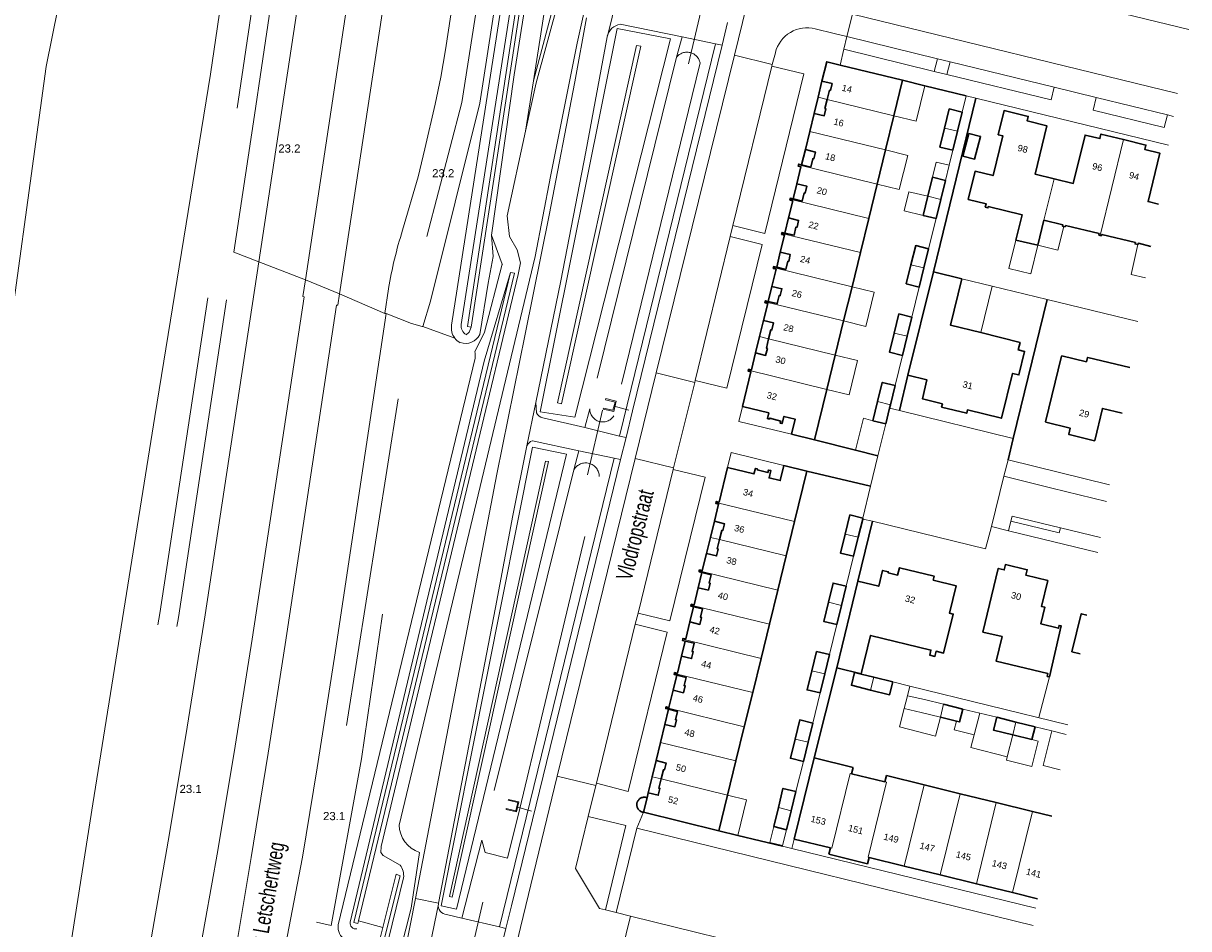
# Model space of a CAD drawing. Header units: metres. Extents: x 120324 to 133000, y 395500 to 402438.
# Tile 31 of 95: x 126049 to 126228, y 398175 to 398314. Entities that reach past the tile are written whole.
import ezdxf

# ---------------------------------------------------------------- set-up
doc = ezdxf.new("R2010")
doc.units = ezdxf.units.M
doc.linetypes.add('DGN1', pattern=[76.057638, 0, -76.057638])
doc.linetypes.add('DGN2', pattern=[101.410184, 50.705092, -50.705092])
for name, color, linetype, lineweight, true_color in [('gg-afsc-erfafscheiding', 7, 'Continuous', 0, 0x00ff32), ('gg-afsc-hekwerk', 7, 'Continuous', 30, 0x00d228), ('gg-afsc-muur', 7, 'Continuous', 13, 0xffc800), ('gg-bbg-tussenscheiding', 7, 'Continuous', 0, 0x967800), ('gg-bbg-tussenscheiding niveau 01', 7, 'Continuous', 0, 0x967800), ('gg-knt-BGT kruinlijn', 7, 'Continuous', 0, 0x787878), ('gg-kntw-bovenkant insteek waterloop', 7, 'Continuous', 0, 0xa0a0ff), ('gg-kntw-greppel-droge sloot', 7, 'DGN2', 0, 0x00c8ff), ('gg-kwrk-duiker nz buis', 7, 'DGN2', 0, 0x969696), ('gg-kwrk-kunstwerk', 7, 'Continuous', 0, 0xd2d2d2), ('gg-kwrk-uitstroombak niveau min 01', 7, 'Continuous', 0, 0x477c96), ('gt-grn-groengrens', 7, 'Continuous', 0, 0x96c800), ('gt-grn-weggrens', 7, 'Continuous', 0, 0x787878)]:
    doc.layers.add(name, color=color, linetype=linetype, lineweight=lineweight, true_color=true_color)
for name, color, linetype, lineweight in [('gg-anno-huisnummerreeks BGT', 7, 'Continuous', 13), ('gg-anno-openbare ruimte label', 7, 'Continuous', 13), ('gg-bbg-bijgebouw', 1, 'Continuous', 30), ('gg-bbg-gedigitaliseerde bijgebouw', 1, 'Continuous', 0), ('gg-bbg-hoofdgebouw', 1, 'Continuous', 30), ('gg-bbg-luifel en loopbrug', 1, 'DGN2', 0), ('gg-bbg-onder overbouw', 1, 'Continuous', 30), ('gg-bbg-pand overbouw', 1, 'DGN2', 30), ('gg-knt-bovenkant onderkant talud', 7, 'Continuous', 0), ('gg-knt-verharding', 7, 'Continuous', 0), ('gg-knt-verharding nz', 7, 'DGN2', 0), ('gt-anno-nummer hm paal', 7, 'Continuous', 0), ('gt-grn-vlakafsluiter', 6, 'DGN1', 0)]:
    doc.layers.add(name, color=color, linetype=linetype, lineweight=lineweight)
doc.styles.add('StyleArial', font='arial.ttf')

msp = doc.modelspace()

# ---------------------------------------------------------------- linework, layer by layer
at = {"layer": 'gg-afsc-erfafscheiding'}
for p, q in [((126193.46, 398302.55), (126192.88, 398300.06)), ((126190.87, 398291.89), (126191.44, 398294.19)), ((126190.3, 398289.58), (126190.87, 398291.89)), ((126187.73, 398279.09), (126188.86, 398283.72)), ((126192.81, 398274.5), (126197.47, 398273.37)), ((126185.15, 398268.61), (126186.28, 398273.23)), ((126197.47, 398273.37), (126205.88, 398271.33)), ((126205.88, 398271.33), (126219.82, 398267.94)), ((126182.6, 398258.11), (126183.72, 398262.74)), ((126179.95, 398247.36), (126181.16, 398252.24)), ((126178.84, 398242.7), (126177.65, 398237.8)), ((126176.22, 398231.93), (126175.09, 398227.33)), ((126173.65, 398221.45), (126172.53, 398216.85)), ((126171.1, 398210.97), (126169.96, 398206.35)), ((126184.85, 398212.02), (126182.23, 398212.69)), ((126184.5, 398210.55), (126184.85, 398212.02)), ((126192.95, 398208.51), (126195.56, 398207.88)), ((126195.56, 398207.88), (126198.16, 398207.24)), ((126204.04, 398205.8), (126206.63, 398205.16)), ((126206.63, 398205.16), (126208.82, 398204.62)), ((126167.38, 398195.86), (126168.53, 398200.48)), ((126165.34, 398187.57), (126165.95, 398189.99)), ((126165.32, 398187.48), (126165.34, 398187.57))]:
    msp.add_line(p, q, dxfattribs=at)
at = {"layer": 'gg-afsc-hekwerk'}
for p, q in [((126183.73, 398304.93), (126187.13, 398304.1)), ((126187.13, 398304.1), (126193.46, 398302.55)), ((126194.99, 398302.18), (126188.47, 398275.57)), ((126200.71, 398250.01), (126205.88, 398271.33)), ((126184.56, 398259.69), (126183.27, 398254.28)), ((126176.53, 398248.21), (126170.24, 398249.77)), ((126200.71, 398250.01), (126199.9, 398246.71)), ((126179.95, 398247.36), (126176.53, 398248.21)), ((126169.07, 398245.01), (126178.84, 398242.7)), ((126179.13, 398237.32), (126176.87, 398228.12)), ((126173.64, 398214.81), (126170.19, 398201.01)), ((126155.56, 398189.83), (126158.48, 398189.13)), ((126158.48, 398189.13), (126165.32, 398187.48))]:
    msp.add_line(p, q, dxfattribs=at)
at = {"layer": 'gg-afsc-muur'}
msp.add_line((126206.26, 398213.43), (126204.64, 398207.19), dxfattribs=at)
at = {"layer": 'gg-bbg-bijgebouw'}
for p, q in [((126192.16, 398297.13), (126192.88, 398300.06)), ((126191.44, 398294.19), (126192.16, 398297.13)), ((126188.32, 398290.07), (126187.6, 398287.14)), ((126190.3, 398289.58), (126188.32, 398290.07)), ((126189.58, 398286.65), (126190.3, 398289.58)), ((126187.6, 398287.14), (126186.88, 398284.2)), ((126188.86, 398283.72), (126189.58, 398286.65)), ((126186.88, 398284.2), (126188.86, 398283.72)), ((126187, 398276.16), (126187.73, 398279.09)), ((126186.28, 398273.23), (126187, 398276.16)), ((126184.44, 398265.68), (126185.15, 398268.61)), ((126183.72, 398262.74), (126184.44, 398265.68)), ((126181.88, 398255.18), (126182.6, 398258.11)), ((126179.9, 398255.67), (126179.18, 398252.73)), ((126181.16, 398252.24), (126181.75, 398254.67)), ((126181.75, 398254.67), (126181.88, 398255.18)), ((126179.18, 398252.73), (126181.16, 398252.24)), ((126177.65, 398237.8), (126177.62, 398237.65)), ((126177.62, 398237.65), (126176.94, 398234.86)), ((126176.94, 398234.86), (126176.22, 398231.93)), ((126175.09, 398227.33), (126174.37, 398224.39)), ((126174.37, 398224.39), (126173.65, 398221.45)), ((126172.53, 398216.85), (126171.81, 398213.91)), ((126171.81, 398213.91), (126171.1, 398210.97)), ((126177.38, 398213.88), (126179.33, 398213.4)), ((126182.23, 398212.69), (126179.33, 398213.4)), ((126192.95, 398208.51), (126190.02, 398209.24)), ((126169.24, 398203.42), (126169.96, 398206.35)), ((126189.53, 398207.25), (126191.98, 398206.65)), ((126201.12, 398206.52), (126198.16, 398207.24)), ((126204.04, 398205.8), (126201.12, 398206.52)), ((126203.55, 398203.82), (126204.04, 398205.8)), ((126200.63, 398204.53), (126203.55, 398203.82)), ((126168.53, 398200.48), (126169.24, 398203.42)), ((126167.38, 398195.86), (126166.66, 398192.92)), ((126163.98, 398190.48), (126164.69, 398193.41)), ((126166.66, 398192.92), (126165.95, 398189.99)), ((126165.95, 398189.99), (126163.98, 398190.48))]:
    msp.add_line(p, q, dxfattribs=at)
at = {"layer": 'gg-bbg-bijgebouw', "flags": 128}
for points in [[(126192.88, 398300.06), (126190.89, 398300.55), (126190.18, 398297.61)], [(126190.18, 398297.61), (126189.46, 398294.68), (126191.44, 398294.19)], [(126193.91, 398296.79), (126192.99, 398293.31), (126194.78, 398292.84), (126195.7, 398296.32), (126193.91, 398296.79)], [(126187.73, 398279.09), (126185.75, 398279.59), (126185.02, 398276.65)], [(126185.02, 398276.65), (126184.3, 398273.72), (126186.28, 398273.23)], [(126185.15, 398268.61), (126183.17, 398269.1), (126182.46, 398266.16)], [(126182.46, 398266.16), (126181.74, 398263.22), (126183.72, 398262.74)], [(126182.6, 398258.11), (126180.62, 398258.6), (126179.9, 398255.67)], [(126177.65, 398237.8), (126175.66, 398238.29), (126174.95, 398235.35)], [(126174.95, 398235.35), (126174.23, 398232.41), (126176.22, 398231.93)], [(126175.09, 398227.33), (126173.09, 398227.82), (126172.38, 398224.88)], [(126172.38, 398224.88), (126171.66, 398221.94), (126173.65, 398221.45)], [(126172.53, 398216.85), (126170.54, 398217.33), (126169.82, 398214.39)], [(126169.82, 398214.39), (126169.1, 398211.45), (126171.1, 398210.97)], [(126178.84, 398211.42), (126175.88, 398212.15), (126176.37, 398214.13), (126177.38, 398213.88)], [(126178.84, 398211.42), (126181.74, 398210.71), (126182.23, 398212.69)], [(126191.98, 398206.65), (126192.47, 398206.53), (126192.95, 398208.51)], [(126169.96, 398206.35), (126167.96, 398206.84), (126167.25, 398203.9)], [(126200.63, 398204.53), (126197.68, 398205.26), (126198.16, 398207.24)], [(126167.25, 398203.9), (126166.53, 398200.97), (126168.53, 398200.48)], [(126164.69, 398193.41), (126165.4, 398196.34), (126167.38, 398195.86)]]:
    msp.add_lwpolyline(points, dxfattribs=at)
at = {"layer": 'gg-bbg-gedigitaliseerde bijgebouw'}
for p, q in [((126184, 398208.61), (126184.5, 398210.55)), ((126187.09, 398209.96), (126184.5, 398210.55)), ((126190.02, 398209.24), (126187.09, 398209.96))]:
    msp.add_line(p, q, dxfattribs=at)
at = {"layer": 'gg-bbg-hoofdgebouw'}
for p, q in [((126183.73, 398304.93), (126174.15, 398307.27)), ((126183.73, 398304.93), (126182.4, 398299.5)), ((126170.17, 398299.85), (126169.5, 398297.09)), ((126182.4, 398299.5), (126181.12, 398294.25)), ((126169.5, 398297.09), (126168.83, 398294.3)), ((126181.12, 398294.25), (126179.83, 398289.01)), ((126179.83, 398289.01), (126178.55, 398283.76)), ((126178.55, 398283.76), (126177.27, 398278.52)), ((126205.39, 398283.47), (126204.45, 398279.62)), ((126204.45, 398279.62), (126201.11, 398280.43)), ((126177.27, 398278.52), (126175.98, 398273.27)), ((126188.47, 398275.57), (126192.81, 398274.5)), ((126175.98, 398273.27), (126174.7, 398268.02)), ((126174.7, 398268.02), (126173.42, 398262.78)), ((126173.42, 398262.78), (126172.13, 398257.53)), ((126172.13, 398257.53), (126170.24, 398249.77)), ((126170.24, 398249.77), (126166.69, 398250.64)), ((126170.24, 398249.77), (126170.24, 398249.77)), ((126165.55, 398245.87), (126169.07, 398245.01)), ((126169.07, 398245.01), (126167.17, 398237.25)), ((126165.89, 398232.01), (126167.17, 398237.25)), ((126164.6, 398226.76), (126165.89, 398232.01)), ((126176.87, 398228.12), (126173.64, 398214.81)), ((126163.32, 398221.52), (126164.6, 398226.76)), ((126162.04, 398216.27), (126163.32, 398221.52)), ((126160.75, 398211.03), (126162.04, 398216.27)), ((126173.64, 398214.81), (126177.39, 398213.89)), ((126159.47, 398205.78), (126160.75, 398211.03)), ((126146.61, 398203.37), (126147.29, 398206.15)), ((126158.18, 398200.54), (126159.47, 398205.78)), ((126145.94, 398200.6), (126146.61, 398203.37)), ((126156.9, 398195.3), (126158.18, 398200.54)), ((126167.13, 398188.55), (126170.19, 398201.01)), ((126170.19, 398201.01), (126176.14, 398199.56)), ((126175.91, 398198.59), (126176.14, 398199.56)), ((126181.03, 398197.33), (126175.91, 398198.59)), ((126181.27, 398198.3), (126181.03, 398197.33)), ((126181.27, 398198.3), (126187.02, 398196.89)), ((126187.02, 398196.89), (126192.56, 398195.52)), ((126144.55, 398194.91), (126144.73, 398195.65)), ((126155.56, 398189.83), (126156.9, 398195.3)), ((126198.1, 398194.18), (126192.56, 398195.52)), ((126203.63, 398192.82), (126198.1, 398194.18)), ((126144, 398192.68), (126155.56, 398189.83)), ((126206.64, 398192.08), (126203.63, 398192.82)), ((126172.66, 398187.21), (126167.13, 398188.55)), ((126172.43, 398186.23), (126172.66, 398187.21)), ((126172.43, 398186.23), (126178.36, 398184.78)), ((126178.59, 398185.74), (126178.36, 398184.78)), ((126183.98, 398184.43), (126178.59, 398185.74)), ((126189.51, 398183.07), (126183.98, 398184.43)), ((126195.05, 398181.72), (126189.51, 398183.07)), ((126200.59, 398180.37), (126195.05, 398181.72)), ((126204.44, 398179.42), (126200.59, 398180.37))]:
    msp.add_line(p, q, dxfattribs=at)
at = {"layer": 'gg-bbg-hoofdgebouw', "flags": 128}
for points in [[(126174.15, 398307.27), (126172.1, 398307.77), (126171.37, 398304.81)], [(126201.11, 398280.43), (126202.06, 398284.3), (126196.88, 398285.56), (126196.83, 398285.36), (126196.42, 398285.46), (126196.55, 398285.98), (126193.79, 398286.65), (126194.84, 398290.99), (126197.6, 398290.32), (126199.08, 398296.42), (126198.4, 398296.59), (126199.3, 398300.28), (126203.01, 398299.38), (126202.85, 398298.7), (126205.85, 398297.97), (126204.04, 398290.55), (126206.95, 398289.84)], [(126206.95, 398289.84), (126209.9, 398289.12), (126211.71, 398296.54), (126213.98, 398295.99), (126214.14, 398296.67), (126217.6, 398295.83)], [(126222.95, 398285.93), (126221.38, 398286.32), (126223.2, 398293.73), (126220.88, 398294.3), (126221.05, 398294.99), (126217.6, 398295.83)], [(126167.78, 398291.95), (126167.74, 398291.76), (126168.16, 398291.66), (126167.53, 398289.05)], [(126168.26, 398291.97), (126167.82, 398292.08), (126167.78, 398291.95)], [(126166.51, 398286.71), (126166.47, 398286.53), (126166.89, 398286.44), (126166.26, 398283.82)], [(126166.97, 398286.74), (126166.54, 398286.84), (126166.51, 398286.71)], [(126205.39, 398283.47), (126208.29, 398282.77), (126208.24, 398282.56), (126208.45, 398282.51)], [(126208.45, 398282.51), (126208.66, 398282.46), (126208.72, 398282.66), (126213.86, 398281.42), (126213.81, 398281.21), (126214.02, 398281.15)], [(126165.23, 398281.46), (126165.19, 398281.29), (126165.61, 398281.2), (126164.99, 398278.58)], [(126165.7, 398281.49), (126165.26, 398281.6), (126165.23, 398281.46)], [(126219.82, 398279.73), (126219.39, 398279.83), (126219.44, 398280.04), (126214.29, 398281.3), (126214.23, 398281.1), (126214.02, 398281.15)], [(126221.82, 398279.45), (126219.88, 398279.93), (126219.82, 398279.73)], [(126163.95, 398276.21), (126163.91, 398276.05), (126164.34, 398275.94), (126163.7, 398273.33)], [(126164.43, 398276.27), (126163.99, 398276.37), (126163.95, 398276.21)], [(126184.56, 398259.69), (126188.45, 398275.57), (126188.47, 398275.57)], [(126195.72, 398266.23), (126191.06, 398267.38), (126192.81, 398274.5)], [(126162.67, 398270.97), (126162.63, 398270.81), (126163.06, 398270.71), (126162.42, 398268.09)], [(126163.13, 398271.02), (126162.71, 398271.13), (126162.67, 398270.97)], [(126184.56, 398259.69), (126187.47, 398258.98), (126186.78, 398256.1), (126189.85, 398255.33), (126189.71, 398254.8), (126193.56, 398253.86), (126193.68, 398254.38), (126198.89, 398253.1), (126200.59, 398259.99), (126201.56, 398259.75), (126202.44, 398263.34), (126201.47, 398263.58), (126201.76, 398264.74), (126195.72, 398266.23)], [(126161.2, 398263.13), (126160.55, 398260.51), (126160.12, 398260.61), (126160.09, 398260.48)], [(126217.38, 398253.89), (126214.37, 398254.62), (126213.2, 398249.7), (126213.15, 398249.71), (126213.14, 398249.66), (126209.25, 398250.59), (126209.26, 398250.64), (126209.21, 398250.65), (126209.43, 398251.57), (126205.7, 398252.49), (126205.71, 398252.54), (126205.66, 398252.55), (126208.1, 398262.64)], [(126208.1, 398262.64), (126208.15, 398262.62), (126208.16, 398262.67), (126211.91, 398261.77), (126212.06, 398262.41), (126212.11, 398262.39), (126212.12, 398262.44), (126218.59, 398260.89)], [(126159.18, 398254.91), (126160.48, 398260.2), (126160.04, 398260.3), (126160.09, 398260.48)], [(126166.69, 398250.64), (126167.26, 398252.97), (126165.54, 398253.39), (126165.26, 398252.28), (126164.96, 398252.35), (126165.05, 398252.68), (126163.36, 398253.12), (126163.32, 398252.97), (126163.02, 398253.05), (126163.22, 398253.93), (126159.18, 398254.91)], [(126155.13, 398240.2), (126155.17, 398240.36), (126155.6, 398240.25), (126156.91, 398245.53)], [(126156.91, 398245.53), (126160.93, 398244.57), (126161.16, 398245.41), (126161.48, 398245.34), (126161.44, 398245.18), (126163.08, 398244.78), (126163.18, 398245.16), (126163.54, 398245.08), (126163.26, 398243.96), (126164.98, 398243.54), (126165.55, 398245.87)], [(126154.88, 398237.31), (126155.52, 398239.93), (126155.1, 398240.04), (126155.13, 398240.2)], [(126153.67, 398232.36), (126153.03, 398229.74), (126152.61, 398229.85), (126152.57, 398229.7)], [(126206.26, 398213.43), (126205.91, 398213.51), (126206.01, 398213.95), (126198.08, 398215.87), (126198.98, 398219.61), (126196.06, 398220.32), (126198.41, 398230.07), (126199.32, 398229.85), (126199.51, 398230.67), (126202.84, 398229.87), (126202.61, 398229.05), (126206, 398228.22), (126205.01, 398224.25), (126205.55, 398224.12), (126204.91, 398221.58), (126207.62, 398220.9), (126207.73, 398221.34), (126208.07, 398221.25), (126206.26, 398213.43)], [(126152.97, 398229.45), (126152.53, 398229.56), (126152.57, 398229.7)], [(126177.39, 398213.89), (126178.83, 398219.81), (126188.09, 398217.55), (126187.9, 398216.77), (126188.68, 398216.58), (126188.87, 398217.36), (126190.02, 398217.08), (126191.49, 398223.08), (126190.92, 398223.22), (126191.94, 398227.41), (126188.44, 398228.29), (126188.58, 398228.87), (126183.24, 398230.18), (126182.96, 398229.05), (126181.51, 398229.41), (126181.54, 398229.56), (126180.67, 398229.77), (126180.07, 398227.34), (126176.87, 398228.12)], [(126152.4, 398227.12), (126151.76, 398224.48), (126151.34, 398224.59), (126151.3, 398224.46)], [(126151.69, 398224.19), (126151.26, 398224.3), (126151.3, 398224.46)], [(126150.02, 398219.21), (126150.05, 398219.35), (126150.48, 398219.25), (126151.12, 398221.86)], [(126211.99, 398222.91), (126211.12, 398223.12), (126209.68, 398217.3)], [(126150.41, 398218.93), (126149.98, 398219.04), (126150.02, 398219.21)], [(126149.85, 398216.62), (126149.2, 398214), (126148.78, 398214.11), (126148.74, 398213.96)], [(126209.68, 398217.3), (126210.96, 398216.98)], [(126149.14, 398213.71), (126148.7, 398213.82), (126148.74, 398213.96)], [(126148.57, 398211.39), (126147.92, 398208.74), (126147.5, 398208.86), (126147.46, 398208.72)], [(126147.85, 398208.47), (126147.42, 398208.58), (126147.46, 398208.72)]]:
    msp.add_lwpolyline(points, dxfattribs=at)
at = {"layer": 'gg-bbg-luifel en loopbrug'}
for p, q in [((126197.47, 398273.37), (126195.72, 398266.23)), ((126184, 398208.61), (126186.6, 398207.97)), ((126189.53, 398207.25), (126186.6, 398207.97)), ((126194.7, 398204.54), (126195.56, 398207.88)), ((126199.78, 398201.18), (126200.63, 398204.53))]:
    msp.add_line(p, q, dxfattribs=at)
at = {"layer": 'gg-bbg-luifel en loopbrug', "flags": 128}
for points in [[(126182.4, 398299.5), (126185.8, 398298.66), (126187.13, 398304.1)], [(126181.12, 398294.25), (126184.52, 398293.42), (126183.23, 398288.17), (126179.83, 398289.01)], [(126188.32, 398290.07), (126188.88, 398292.35), (126190.87, 398291.89)], [(126186.88, 398284.2), (126183.96, 398284.92), (126184.68, 398287.83), (126187.6, 398287.14)], [(126204.45, 398279.62), (126207.56, 398278.86), (126208.45, 398282.51)], [(126201.11, 398280.43), (126200.05, 398276.06), (126203.39, 398275.24), (126204.45, 398279.62)], [(126219.82, 398279.73), (126218.79, 398275.14), (126220.99, 398274.64)], [(126175.98, 398273.27), (126179.38, 398272.44), (126178.1, 398267.19), (126174.7, 398268.02)], [(126173.42, 398262.78), (126176.82, 398261.95), (126175.54, 398256.7), (126172.13, 398257.53)], [(126176.53, 398248.21), (126177.74, 398253.09), (126179.18, 398252.73)], [(126189.53, 398207.25), (126188.79, 398204.35), (126183.27, 398205.76), (126184, 398208.61)], [(126194.7, 398204.54), (126191.64, 398205.33), (126191.98, 398206.65)], [(126199.78, 398201.18), (126194.21, 398202.6), (126194.7, 398204.54)], [(126203.55, 398203.82), (126204.52, 398203.57), (126203.53, 398199.7), (126199.65, 398200.69), (126199.78, 398201.18)], [(126207.87, 398199.18), (126205.27, 398199.85), (126206.63, 398205.16)], [(126156.9, 398195.3), (126159.82, 398194.59), (126158.48, 398189.13)], [(126163.98, 398190.48), (126163.38, 398188.05), (126165.34, 398187.57)]]:
    msp.add_lwpolyline(points, dxfattribs=at)
at = {"layer": 'gg-bbg-onder overbouw'}
msp.add_line((126144, 398192.68), (126144.55, 398194.91), dxfattribs=at)
at = {"layer": 'gg-bbg-onder overbouw', "flags": 128}
for points in [[(126172.16, 398302), (126172.51, 398303.41), (126172.66, 398303.37), (126172.92, 398304.43), (126171.37, 398304.81)], [(126170.17, 398299.85), (126171.72, 398299.48), (126171.97, 398300.54), (126171.82, 398300.58), (126172.16, 398302)], [(126168.26, 398291.97), (126169.65, 398291.63), (126169.96, 398292.9), (126170.12, 398292.86), (126170.38, 398293.92), (126168.83, 398294.3)], [(126166.97, 398286.74), (126168.35, 398286.41), (126168.66, 398287.66), (126168.81, 398287.62), (126169.07, 398288.68), (126167.53, 398289.05)], [(126165.7, 398281.49), (126167.09, 398281.16), (126167.39, 398282.42), (126167.55, 398282.39), (126167.8, 398283.44), (126166.26, 398283.82)], [(126164.43, 398276.27), (126165.81, 398275.93), (126166.12, 398277.19), (126166.27, 398277.16), (126166.52, 398278.21), (126164.99, 398278.58)], [(126163.13, 398271.02), (126164.52, 398270.69), (126164.82, 398271.94), (126164.98, 398271.91), (126165.23, 398272.96), (126163.7, 398273.33)], [(126163.2, 398265.28), (126163.54, 398266.68), (126163.7, 398266.65), (126163.96, 398267.71), (126162.42, 398268.09)], [(126161.2, 398263.13), (126162.74, 398262.75), (126163, 398263.81), (126162.85, 398263.85), (126163.2, 398265.28)], [(126155.67, 398234.51), (126156.01, 398235.91), (126156.17, 398235.88), (126156.43, 398236.93), (126154.88, 398237.31)], [(126153.67, 398232.36), (126155.21, 398231.98), (126155.47, 398233.04), (126155.32, 398233.08), (126155.67, 398234.51)], [(126152.4, 398227.12), (126153.96, 398226.74), (126154.22, 398227.81), (126154.06, 398227.84), (126154.37, 398229.11), (126152.97, 398229.45)], [(126151.12, 398221.86), (126152.66, 398221.48), (126152.93, 398222.54), (126152.77, 398222.58), (126153.08, 398223.85), (126151.69, 398224.19)], [(126149.85, 398216.62), (126151.39, 398216.24), (126151.65, 398217.29), (126151.49, 398217.33), (126151.8, 398218.59), (126150.41, 398218.93)], [(126148.57, 398211.39), (126150.12, 398211.01), (126150.38, 398212.07), (126150.23, 398212.11), (126150.53, 398213.37), (126149.14, 398213.71)], [(126147.29, 398206.15), (126148.83, 398205.78), (126149.09, 398206.83), (126148.93, 398206.87), (126149.24, 398208.13), (126147.85, 398208.47)], [(126146.72, 398197.78), (126147.07, 398199.21), (126147.22, 398199.17), (126147.48, 398200.23), (126145.94, 398200.6)], [(126144.73, 398195.65), (126146.27, 398195.28), (126146.53, 398196.34), (126146.38, 398196.37), (126146.72, 398197.78)]]:
    msp.add_lwpolyline(points, dxfattribs=at)
at = {"layer": 'gg-bbg-pand overbouw'}
for p, q in [((126171.37, 398304.81), (126170.77, 398302.34)), ((126170.77, 398302.34), (126170.17, 398299.85)), ((126168.83, 398294.3), (126168.26, 398291.97)), ((126167.53, 398289.05), (126166.97, 398286.74)), ((126166.26, 398283.82), (126165.7, 398281.49)), ((126164.99, 398278.58), (126164.43, 398276.27)), ((126163.7, 398273.33), (126163.13, 398271.02)), ((126161.81, 398265.62), (126162.42, 398268.09)), ((126161.2, 398263.13), (126161.81, 398265.62)), ((126154.88, 398237.31), (126154.28, 398234.84)), ((126154.28, 398234.84), (126153.67, 398232.36)), ((126152.4, 398227.12), (126152.97, 398229.45)), ((126151.12, 398221.86), (126151.69, 398224.19)), ((126149.85, 398216.62), (126150.41, 398218.93)), ((126148.57, 398211.39), (126149.14, 398213.71)), ((126147.29, 398206.15), (126147.85, 398208.47)), ((126145.33, 398198.12), (126145.94, 398200.6)), ((126144.73, 398195.65), (126145.33, 398198.12))]:
    msp.add_line(p, q, dxfattribs=at)
msp.add_arc((126144.14, 398193.83), 1.16, 69.1524, 263.4384, dxfattribs=at)
at = {"layer": 'gg-bbg-tussenscheiding'}
for p, q in [((126172.16, 398302), (126182.4, 398299.5)), ((126169.5, 398297.09), (126181.12, 398294.25)), ((126190.18, 398297.61), (126192.16, 398297.13)), ((126217.6, 398295.83), (126214.02, 398281.15)), ((126167.78, 398291.95), (126179.83, 398289.01)), ((126206.95, 398289.84), (126205.39, 398283.47)), ((126166.51, 398286.71), (126178.55, 398283.76)), ((126189.58, 398286.65), (126187.6, 398287.14)), ((126165.23, 398281.46), (126177.27, 398278.52)), ((126163.95, 398276.21), (126175.98, 398273.27)), ((126185.02, 398276.65), (126187, 398276.16)), ((126174.7, 398268.02), (126162.67, 398270.97)), ((126163.2, 398265.28), (126173.42, 398262.78)), ((126184.44, 398265.68), (126182.46, 398266.16)), ((126172.13, 398257.53), (126160.09, 398260.48)), ((126179.9, 398255.67), (126181.88, 398255.18)), ((126155.13, 398240.2), (126167.17, 398237.25)), ((126165.89, 398232.01), (126155.67, 398234.51)), ((126174.95, 398235.35), (126176.94, 398234.86)), ((126164.6, 398226.76), (126152.57, 398229.7)), ((126151.3, 398224.46), (126163.32, 398221.52)), ((126172.38, 398224.88), (126174.37, 398224.39)), ((126162.04, 398216.27), (126150.02, 398219.21)), ((126160.75, 398211.03), (126148.74, 398213.96)), ((126169.82, 398214.39), (126171.81, 398213.91)), ((126178.84, 398211.42), (126179.33, 398213.4)), ((126189.53, 398207.25), (126190.02, 398209.24)), ((126159.47, 398205.78), (126147.46, 398208.72)), ((126200.63, 398204.53), (126201.12, 398206.52)), ((126167.25, 398203.9), (126169.24, 398203.42)), ((126158.18, 398200.54), (126146.61, 398203.37)), ((126146.72, 398197.78), (126156.9, 398195.3)), ((126183.98, 398184.43), (126187.02, 398196.89)), ((126189.51, 398183.07), (126192.56, 398195.52)), ((126164.69, 398193.41), (126166.66, 398192.92)), ((126195.05, 398181.72), (126198.1, 398194.18)), ((126200.59, 398180.37), (126203.63, 398192.82))]:
    msp.add_line(p, q, dxfattribs=at)
at = {"layer": 'gg-bbg-tussenscheiding', "flags": 128}
for points in [[(126175.91, 398198.59), (126175.72, 398198.64), (126172.91, 398187.15), (126172.66, 398187.21)], [(126178.59, 398185.74), (126178.44, 398185.78), (126181.25, 398197.28), (126181.03, 398197.33)]]:
    msp.add_lwpolyline(points, dxfattribs=at)
at = {"layer": 'gg-bbg-tussenscheiding niveau 01'}
for p, q in [((126170.77, 398302.34), (126172.16, 398302)), ((126161.81, 398265.62), (126163.2, 398265.28)), ((126155.67, 398234.51), (126154.28, 398234.84)), ((126145.33, 398198.12), (126146.72, 398197.78))]:
    msp.add_line(p, q, dxfattribs=at)
at = {"layer": 'gg-knt-BGT kruinlijn'}
for p, q in [((126119.59, 398261.85), (126123.6, 398275.47)), ((126119.59, 398261.85), (126099.02, 398175.8)), ((126082, 398079.78), (126107.24, 398182.62))]:
    msp.add_line(p, q, dxfattribs=at)
at = {"layer": 'gg-knt-BGT kruinlijn', "flags": 128}
for points in [[(126116.08, 398267.5), (126136.57, 398399.03), (126138.29, 398398.76), (126133.84, 398369.28)], [(126127.15, 398304.85), (126138.7, 398348.34), (126149.91, 398389.82), (126150.58, 398389.57), (126144.34, 398366.45), (126139.44, 398348.14), (126127.57, 398304.53), (126125.94, 398297.11)], [(126143.59, 398310.15), (126142.93, 398310.26), (126130.84, 398255.47), (126131.43, 398255.3), (126143.59, 398310.15)], [(126125.94, 398297.11), (126123.1, 398284.16), (126123.45, 398280.97), (126124.62, 398278.92), (126125.15, 398276.96)], [(126106.69, 398184.59), (126104.12, 398186.06), (126103.75, 398186.51), (126103.81, 398187.43), (126124.78, 398275.15), (126125.15, 398276.96)], [(126116.82, 398265.92), (126117.26, 398266.3), (126117.58, 398267.09)], [(126129.45, 398246.47), (126129.01, 398246.54), (126114.25, 398179.74), (126114.69, 398179.68), (126129.45, 398246.47)]]:
    msp.add_lwpolyline(points, dxfattribs=at)
at = {"layer": 'gg-knt-BGT kruinlijn'}
for centre, radius, start, end in [((126117.65, 398267.28), 1.59, 171.9752, 238.539), ((126104.31, 398182.86), 2.94, 355.4156, 35.9187), ((126099.94, 398175.7), 0.926, 173.8023, 276.5896)]:
    msp.add_arc(centre, radius, start, end, dxfattribs=at)
at = {"layer": 'gg-knt-bovenkant onderkant talud'}
for p, q in [((126114.59, 398267.4), (126135.2, 398399.54)), ((126127.15, 398304.85), (126125.94, 398297.11)), ((126122.33, 398276.71), (126120.72, 398281.19)), ((126106.55, 398190.72), (126127.38, 398277.89)), ((126097.22, 398175.39), (126118.19, 398262.34))]:
    msp.add_line(p, q, dxfattribs=at)
at = {"layer": 'gg-knt-bovenkant onderkant talud', "flags": 128}
for points in [[(126120.72, 398281.19), (126124.2, 398305.76), (126138.6, 398396.99), (126139.09, 398400.7), (126138.8, 398401.63)], [(126127.38, 398277.89), (126129.77, 398290.17), (126133.84, 398310.64), (126135.9, 398319.86), (126145.42, 398345.67), (126153.99, 398368.26), (126158.4, 398381.53), (126162.26, 398394.65), (126142.93, 398399.98), (126141.68, 398398.83), (126140.89, 398394.84), (126134.16, 398349.79), (126127.15, 398304.85)], [(126148.15, 398311.3), (126139.96, 398312.88), (126128.15, 398254.09), (126133.46, 398253.27), (126148.15, 398311.3)], [(126120.72, 398281.19), (126120.94, 398277.91), (126120.21, 398273.8), (126118.91, 398265.93)], [(126118.13, 398263.3), (126119.61, 398266.3), (126122.33, 398276.71)], [(126132.21, 398247.61), (126127.02, 398248.67), (126113.01, 398178.33), (126115.34, 398177.84), (126132.21, 398247.61)], [(126109.65, 398186.53), (126108.39, 398177.97), (126084.59, 398084.19), (126083.59, 398078.23), (126084.62, 398077.08), (126083.93, 398074.23), (126082.26, 398074.1), (126084.28, 398072.12), (126085.21, 398071.83)]]:
    msp.add_lwpolyline(points, dxfattribs=at)
at = {"layer": 'gg-knt-bovenkant onderkant talud'}
for centre, radius, start, end in [((126117.06, 398266.94), 2.51, 169.3345, 217.6288), ((126117.06, 398266.94), 2.52, 217.7634, 243.2589), ((126116.7, 398267.05), 2.48, 251.6959, 333.2878), ((126116.42, 398262.7), 1.81, 348.3879, 19.2244), ((126111.08, 398190.82), 4.53, 181.2137, 251.555), ((126099.31, 398175.03), 2.13, 170.2021, 242.8061)]:
    msp.add_arc(centre, radius, start, end, dxfattribs=at)
at = {"layer": 'gg-knt-verharding'}
for p, q in [((126118.43, 398410.68), (126097.41, 398272.19)), ((126178.53, 398324.71), (126227.6, 398312.7)), ((126176.06, 398315.09), (126175.21, 398311.63)), ((126176.06, 398315.09), (126225.89, 398302.89)), ((126140.41, 398313.54), (126149.96, 398311.57)), ((126156.9, 398313.8), (126156.05, 398310.32)), ((126149.96, 398311.57), (126155.07, 398310.52)), ((126175.21, 398311.63), (126174.71, 398309.69)), ((126156.05, 398310.32), (126142.33, 398254.24)), ((126155.07, 398310.52), (126156.05, 398310.32)), ((126174.71, 398309.69), (126188.59, 398306.3)), ((126157.95, 398308.77), (126145.98, 398260.07)), ((126163.76, 398307.35), (126157.95, 398308.77)), ((126164.23, 398309.16), (126163.76, 398307.35)), ((126188.59, 398306.3), (126189.07, 398308.24)), ((126189.07, 398308.24), (126191.01, 398307.78)), ((126191.01, 398307.78), (126190.53, 398305.83)), ((126163.76, 398307.35), (126163.7, 398307.09)), ((126190.53, 398305.83), (126188.59, 398306.3)), ((126206.99, 398303.87), (126213.43, 398302.29)), ((126194.99, 398302.18), (126224.52, 398294.96)), ((126224.34, 398299.62), (126225.29, 398299.38)), ((126157.7, 398282.64), (126157.31, 398280.95)), ((126097.41, 398272.19), (126097.14, 398270.43)), ((126104.93, 398272.97), (126104.34, 398269.17)), ((126104.34, 398269.17), (126104.56, 398269.15)), ((126145.98, 398260.07), (126142.75, 398246.95)), ((126151.87, 398258.61), (126145.98, 398260.07)), ((126148.62, 398245.5), (126151.87, 398258.61)), ((126151.94, 398258.9), (126151.87, 398258.61)), ((126127.6, 398253.94), (126127.51, 398255.54)), ((126142.33, 398254.24), (126141.33, 398250.15)), ((126183.27, 398254.28), (126181.75, 398254.67)), ((126183.27, 398254.28), (126200.71, 398250.01)), ((126135.02, 398251.66), (126128.59, 398253.19)), ((126140.35, 398250.38), (126135.02, 398251.66)), ((126141.33, 398250.15), (126140.35, 398250.38)), ((126126.97, 398249.66), (126134.1, 398248.13)), ((126141.33, 398250.15), (126140.5, 398246.76)), ((126140.5, 398246.76), (126123.78, 398178.32)), ((126142.75, 398246.95), (126130.78, 398198.23)), ((126134.1, 398248.13), (126139.52, 398246.97)), ((126139.52, 398246.97), (126140.5, 398246.76)), ((126148.62, 398245.5), (126142.75, 398246.95)), ((126179.95, 398247.36), (126178.84, 398242.7)), ((126215.47, 398242.9), (126199.9, 398246.71)), ((126148.56, 398245.25), (126148.62, 398245.5)), ((126179.13, 398237.32), (126177.62, 398237.65)), ((126199.98, 398235.84), (126197.35, 398236.49)), ((126213.66, 398232.5), (126199.98, 398235.84)), ((126143.17, 398223.21), (126142.76, 398221.52)), ((126209.07, 398206.08), (126184.85, 398212.02)), ((126125.16, 398174.99), (126130.78, 398198.23)), ((126130.78, 398198.23), (126136.71, 398196.8)), ((126135.54, 398192.05), (126136.71, 398196.8)), ((126136.71, 398196.8), (126136.79, 398197.12)), ((126139.82, 398177.3), (126142.99, 398190.22)), ((126167.13, 398188.55), (126166.78, 398187.1)), ((126100.37, 398135.38), (126109.05, 398179.43)), ((126112.6, 398178.75), (126112.57, 398178.57)), ((126116.16, 398176.46), (126113.83, 398177.01)), ((126123.78, 398178.32), (126122.93, 398174.86)), ((126139.82, 398177.3), (126138.17, 398177.71)), ((126139.82, 398177.3), (126142.02, 398176.73)), ((126121.96, 398175.09), (126116.16, 398176.46)), ((126140.7, 398171.34), (126142.02, 398176.73)), ((126201.44, 398162.18), (126142.02, 398176.73)), ((126122.93, 398174.86), (126121.96, 398175.09)), ((126122.93, 398174.86), (126122.11, 398171.49)), ((126125.16, 398174.99), (126123.54, 398168.38))]:
    msp.add_line(p, q, dxfattribs=at)
at = {"layer": 'gg-knt-verharding', "flags": 128}
for points in [[(126085.02, 398277.08), (126096.78, 398354.59), (126103.25, 398397.61), (126103.47, 398397.57)], [(126110.68, 398396.34), (126104.27, 398354.26), (126092.17, 398274.34)], [(126107.08, 398281.93), (126109.44, 398290.12), (126110.49, 398294.42), (126112.07, 398301.28), (126112.94, 398305.43), (126113.67, 398309.61), (126125.9, 398390.14)], [(126157.95, 398308.77), (126165.35, 398339.12), (126165.81, 398340.94)], [(126109.05, 398179.43), (126109.42, 398181.32), (126117.76, 398224.73), (126121.52, 398244.51), (126125.89, 398265.99), (126129.54, 398284.26), (126133.49, 398304.67), (126135.25, 398314.51)], [(126170.34, 398312.81), (126173.26, 398312.11), (126175.21, 398311.63)], [(126127.51, 398255.54), (126131.34, 398274.2), (126135.16, 398293.96), (126138.44, 398311.61), (126138.47, 398311.71)], [(126163.7, 398307.09), (126168.57, 398305.93), (126162.61, 398281.45), (126157.7, 398282.64)], [(126190.53, 398305.83), (126206.53, 398301.93), (126206.99, 398303.87)], [(126213.43, 398302.29), (126212.95, 398300.36), (126223.86, 398297.67), (126224.34, 398299.62)], [(126157.31, 398280.95), (126162.19, 398279.74), (126156.79, 398257.7), (126151.94, 398258.9)], [(126061.64, 398137.94), (126065.67, 398158.41), (126068.59, 398173.58), (126071.36, 398189.42), (126074.07, 398205.75), (126076.8, 398222.94), (126085.02, 398277.08)], [(126092.17, 398274.34), (126091.78, 398271.75), (126092, 398271.7), (126083.99, 398219.2), (126081.41, 398202.81), (126078.76, 398186.8), (126075.85, 398170.56), (126072.89, 398155.05)], [(126097.14, 398270.43), (126096.92, 398270.46), (126089.07, 398218.39), (126086.47, 398201.75), (126083.87, 398185.76)], [(126104.56, 398269.15), (126099.31, 398234.15), (126096.62, 398216.48), (126093.97, 398199.47), (126091.75, 398185.81)], [(126159.18, 398254.91), (126158.61, 398252.61), (126166.69, 398250.64)], [(126112.6, 398178.75), (126121.33, 398224.1), (126123.99, 398238.19), (126126.15, 398248.86)], [(126156.91, 398245.53), (126157.44, 398247.84), (126165.55, 398245.87)], [(126148.56, 398245.25), (126153.48, 398244.05), (126148.04, 398222.04), (126143.17, 398223.21)], [(126200.34, 398237.31), (126200.56, 398238.11), (126207.93, 398236.31)], [(126197.35, 398236.49), (126196.47, 398233.09), (126179.13, 398237.32)], [(126207.93, 398236.31), (126207.74, 398235.51), (126200.34, 398237.31)], [(126142.76, 398221.52), (126147.63, 398220.3), (126141.66, 398195.85), (126136.79, 398197.12)], [(126138.17, 398177.71), (126137.28, 398177.92), (126133.6, 398184.04), (126135.54, 398192.05)], [(126138.17, 398177.71), (126141.31, 398190.63), (126135.54, 398192.05)], [(126142.99, 398190.22), (126203.73, 398175.33)], [(126166.78, 398187.1), (126204.18, 398177.96)], [(126063.34, 398082.55), (126065.87, 398093.23), (126073.68, 398129.88), (126080.39, 398164.88), (126083.87, 398185.76)], [(126091.75, 398185.81), (126080, 398124.69), (126074.32, 398097), (126070.38, 398080.78)]]:
    msp.add_lwpolyline(points, dxfattribs=at)
at = {"layer": 'gg-knt-verharding'}
for centre, radius, start, end in [((126140.92, 398311.05), 2.54, 101.4163, 164.9745), ((126169.08, 398307.99), 4.99, 75.2731, 166.3314), ((126167.36, 398262.72), 63.27, 162.3237, 170.6693), ((126128.75, 398254.43), 1.25, 203.1802, 262.6556), ((126127.5, 398248.3), 1.46, 111.4567, 157.1885), ((126113.92, 398178.38), 1.37, 172.1175, 266.0508)]:
    msp.add_arc(centre, radius, start, end, dxfattribs=at)
at = {"layer": 'gg-knt-verharding nz'}
for p, q in [((126175.21, 398311.63), (126189.07, 398308.24)), ((126191.01, 398307.78), (126206.99, 398303.87)), ((126157.7, 398282.64), (126163.7, 398307.09)), ((126213.43, 398302.29), (126224.34, 398299.62)), ((126151.94, 398258.9), (126157.31, 398280.95)), ((126199.27, 398244.21), (126199.9, 398246.71)), ((126143.17, 398223.21), (126148.56, 398245.25)), ((126200.34, 398237.31), (126199.98, 398235.84)), ((126214.06, 398234.8), (126207.93, 398236.31)), ((126136.79, 398197.12), (126142.76, 398221.52))]:
    msp.add_line(p, q, dxfattribs=at)
at = {"layer": 'gg-knt-verharding nz', "flags": 128}
msp.add_lwpolyline([(126215.02, 398240.33), (126206.6, 398242.38), (126199.27, 398244.21)], dxfattribs=at)
at = {"layer": 'gg-kntw-bovenkant insteek waterloop', "flags": 128}
for points in [[(126085.98, 398362.65), (126077.63, 398305.87), (126069.08, 398253.38), (126059.6, 398193.97), (126052.15, 398146.4)], [(126024.93, 398138.72), (126029.36, 398162.4), (126037.95, 398206.62), (126045.16, 398254.48), (126052.42, 398307.02), (126062.39, 398356.35), (126063.63, 398360.8)]]:
    msp.add_lwpolyline(points, dxfattribs=at)
at = {"layer": 'gg-kntw-greppel-droge sloot'}
for p, q in [((126149.08, 398308.46), (126135.77, 398254.53)), ((126152.69, 398307.59), (126139.45, 398253.45)), ((126081.69, 398300.68), (126082.64, 398306.83)), ((126084.37, 398299.59), (126085.45, 398306.84)), ((126081.19, 398278.58), (126084.37, 398299.59)), ((126133.34, 398245.2), (126119.22, 398188.38))]:
    msp.add_line(p, q, dxfattribs=at)
at = {"layer": 'gg-kntw-greppel-droge sloot', "flags": 128}
for points in [[(126100.6, 398424.71), (126089.64, 398353.62), (126082.64, 398306.83)], [(126085.45, 398306.84), (126092.33, 398353.32), (126102.79, 398423.33)], [(126110.16, 398267.19), (126111.35, 398271.04), (126118.92, 398301.42), (126133.66, 398397.42), (126131.25, 398397.73), (126116.18, 398301.53), (126108.65, 398272.85), (126108.2, 398268.97), (126108.45, 398267.64)], [(126050.88, 398121.79), (126054.6, 398139.12), (126058, 398155.95), (126061.24, 398172.76), (126064.26, 398189.41), (126067.17, 398206.35), (126069.84, 398223.15), (126081.69, 398300.68)], [(126054, 398121.46), (126057.69, 398138.59), (126064.25, 398172.05), (126067.13, 398188.41), (126070.1, 398205.91), (126072.71, 398222.57), (126081.19, 398278.58)], [(126108.45, 398267.64), (126110.08, 398267.17), (126110.16, 398267.19)], [(126093.89, 398175.8), (126096.14, 398175.32), (126100.76, 398200.88), (126109.87, 398263.12), (126107.62, 398263.84), (126097.79, 398201.66), (126093.89, 398175.8)], [(126123.17, 398185.66), (126125.03, 398193.28), (126137.23, 398244.18)], [(126123.17, 398185.66), (126119.75, 398186.52), (126119.22, 398188.38)]]:
    msp.add_lwpolyline(points, dxfattribs=at)
at = {"layer": 'gg-kntw-greppel-droge sloot'}
for centre, radius, start, end in [((126150.69, 398307.2), 2.04, 11.0424, 142.0825), ((126137.77, 398254.52), 1.99, 179.5558, 253.6014), ((126137.76, 398254.52), 1.99, 253.6531, 327.6882), ((126135.15, 398244.17), 2.08, 75.2812, 150.4278), ((126135.15, 398244.17), 2.08, 0.1511, 75.3056)]:
    msp.add_arc(centre, radius, start, end, dxfattribs=at)
at = {"layer": 'gg-kwrk-duiker nz buis'}
for p, q in [((126153.24, 398317.45), (126150.89, 398307.46)), ((126137.72, 398254.34), (126135.43, 398244.45)), ((126141.75, 398254.34), (126139.49, 398254.97)), ((126126.83, 398192.84), (126124.56, 398193.52)), ((126119.38, 398178.9), (126117.07, 398168.92))]:
    msp.add_line(p, q, dxfattribs=at)
at = {"layer": 'gg-kwrk-kunstwerk'}
for p, q in [((126117.58, 398267.09), (126132.47, 398364.18)), ((126104.05, 398175), (126079.78, 398078.41))]:
    msp.add_line(p, q, dxfattribs=at)
at = {"layer": 'gg-kwrk-kunstwerk', "flags": 128}
for points in [[(126132.47, 398364.18), (126137.69, 398398.21), (126136.95, 398398.21), (126117.03, 398267.18), (126117.58, 398267.09)], [(126123.6, 398275.47), (126099.6, 398175.78), (126100.21, 398175.64), (126100.3, 398176.02)], [(126100.3, 398176.02), (126124.24, 398275.34), (126123.6, 398275.47)], [(126080.46, 398078.24), (126106.73, 398182.95), (126106.1, 398183.16), (126104.05, 398175)]]:
    msp.add_lwpolyline(points, dxfattribs=at)
at = {"layer": 'gg-kwrk-uitstroombak niveau min 01', "flags": 128}
for points in [[(126137.85, 398254.51), (126137.88, 398254.67), (126139.32, 398254.33), (126139.65, 398255.59), (126138.18, 398255.95), (126138.22, 398256.11), (126139.83, 398255.7), (126139.45, 398254.12), (126137.85, 398254.51)], [(126122.94, 398193.09), (126122.97, 398193.24), (126124.45, 398192.91), (126124.73, 398194.18), (126123.25, 398194.51), (126123.29, 398194.65), (126124.91, 398194.29), (126124.56, 398192.73), (126122.94, 398193.09)]]:
    msp.add_lwpolyline(points, dxfattribs=at)
at = {"layer": 'gt-grn-groengrens'}
for p, q in [((126149.08, 398308.46), (126149.96, 398311.57)), ((126155.07, 398310.52), (126140.35, 398250.38)), ((126085.02, 398277.08), (126081.19, 398278.58)), ((126092.17, 398274.34), (126097.41, 398272.19)), ((126104.56, 398269.15), (126108.45, 398267.64)), ((126110.16, 398267.19), (126115.07, 398265.4)), ((126135.02, 398251.66), (126135.77, 398254.53)), ((126139.52, 398246.97), (126121.96, 398175.09)), ((126133.34, 398245.2), (126134.1, 398248.13)), ((126116.16, 398176.46), (126119.22, 398188.38)), ((126100.3, 398176.02), (126104.05, 398175))]:
    msp.add_line(p, q, dxfattribs=at)
at = {"layer": 'gt-grn-vlakafsluiter'}
for p, q in [((126122.33, 398276.71), (126123.6, 398275.47)), ((126177.39, 398213.89), (126177.38, 398213.88))]:
    msp.add_line(p, q, dxfattribs=at)
at = {"layer": 'gt-grn-weggrens'}
for p, q in [((126138.47, 398311.71), (126140.33, 398319.28)), ((126174.15, 398307.27), (126174.71, 398309.69)), ((126194.99, 398302.18), (126193.46, 398302.55)), ((126092.17, 398274.34), (126085.02, 398277.08)), ((126104.34, 398269.17), (126097.41, 398272.19)), ((126127.51, 398255.54), (126126.15, 398248.86)), ((126197.35, 398236.49), (126199.27, 398244.21)), ((126142.99, 398190.22), (126144, 398192.68)), ((126165.32, 398187.48), (126166.78, 398187.1)), ((126112.6, 398178.75), (126109.05, 398179.43)), ((126111.28, 398172.42), (126112.57, 398178.57))]:
    msp.add_line(p, q, dxfattribs=at)

# ---------------------------------------------------------------- texts
at = {"layer": 'gg-anno-huisnummerreeks BGT', "char_height": 1, "attachment_point": 8, "line_spacing_factor": 0.8, "style": 'StyleArial'}
for s, insert, rotation in [('{\\C256;14}', (126175.09, 398303.16), 346.2), ('{\\C256;16}', (126173.83, 398297.97), 346.4), ('{\\C256;98}', (126202.03, 398293.93), 346.2), ('{\\C256;18}', (126172.54, 398292.65), 346.4), ('{\\C256;96}', (126213.48, 398291.14), 346.3), ('{\\C256;94}', (126219.11, 398289.76), 346.3), ('{\\C256;20}', (126171.25, 398287.42), 346.4), ('{\\C256;22}', (126169.98, 398282.18), 346.5), ('{\\C256;24}', (126168.7, 398276.92), 346.5), ('{\\C256;26}', (126167.41, 398271.67), 346.3), ('{\\C256;28}', (126166.13, 398266.42), 346.2), ('{\\C256;30}', (126164.91, 398261.5), 346.2), ('{\\C256;31}', (126193.6, 398257.68), 346.1), ('{\\C256;32}', (126163.57, 398256.01), 346.2), ('{\\C256;29}', (126211.47, 398253.32), 346.6), ('{\\C256;34}', (126159.94, 398241.16), 346.1), ('{\\C256;36}', (126158.59, 398235.65), 346.2), ('{\\C256;38}', (126157.39, 398230.71), 346.2), ('{\\C256;40}', (126156.09, 398225.32), 346.4), ('{\\C256;32}', (126184.77, 398224.83), 346.2), ('{\\C256;30}', (126201.03, 398225.34), 346.4), ('{\\C256;42}', (126154.81, 398220.08), 346.2), ('{\\C256;44}', (126153.53, 398214.83), 346.2), ('{\\C256;46}', (126152.24, 398209.58), 346.3), ('{\\C256;48}', (126150.96, 398204.33), 346.3), ('{\\C256;50}', (126149.65, 398198.94), 346.3), ('{\\C256;52}', (126148.45, 398194.01), 346.3), ('{\\C256;153}', (126170.69, 398190.95), 346.4), ('{\\C256;151}', (126176.43, 398189.54), 346.1), ('{\\C256;149}', (126181.86, 398188.21), 346.3), ('{\\C256;147}', (126187.4, 398186.85), 346.2), ('{\\C256;145}', (126192.95, 398185.5), 346.2), ('{\\C256;143}', (126198.47, 398184.15), 346.2), ('{\\C256;141}', (126203.71, 398182.87), 346.2)]:
    msp.add_mtext(s, dxfattribs=dict(at, insert=insert, rotation=rotation))
at = {"layer": 'gg-anno-openbare ruimte label', "char_height": 2.5, "attachment_point": 5, "line_spacing_factor": 0.8, "style": 'StyleArial'}
for s, insert, rotation in [('{\\W0.68;\\C256;Vlodropstraat}', (126143.05, 398235.14), 75.9), ('{\\W0.68;\\C256;Burgemeester Letschertweg}', (126085.55, 398173.4), 79.9)]:
    msp.add_mtext(s, dxfattribs=dict(at, insert=insert, rotation=rotation))
at = {"layer": 'gt-anno-nummer hm paal', "char_height": 1.25, "attachment_point": 7, "line_spacing_factor": 0.8, "style": 'StyleArial'}
for s, insert in [('{\\C256;23.2}', (126088.02, 398293.83)), ('{\\C256;23.2}', (126111.61, 398290.03)), ('{\\C256;23.1}', (126072.88, 398195.61)), ('{\\C256;23.1}', (126094.88, 398191.45))]:
    msp.add_mtext(s, dxfattribs=dict(at, insert=insert))

doc.saveas('drawing.dxf')
